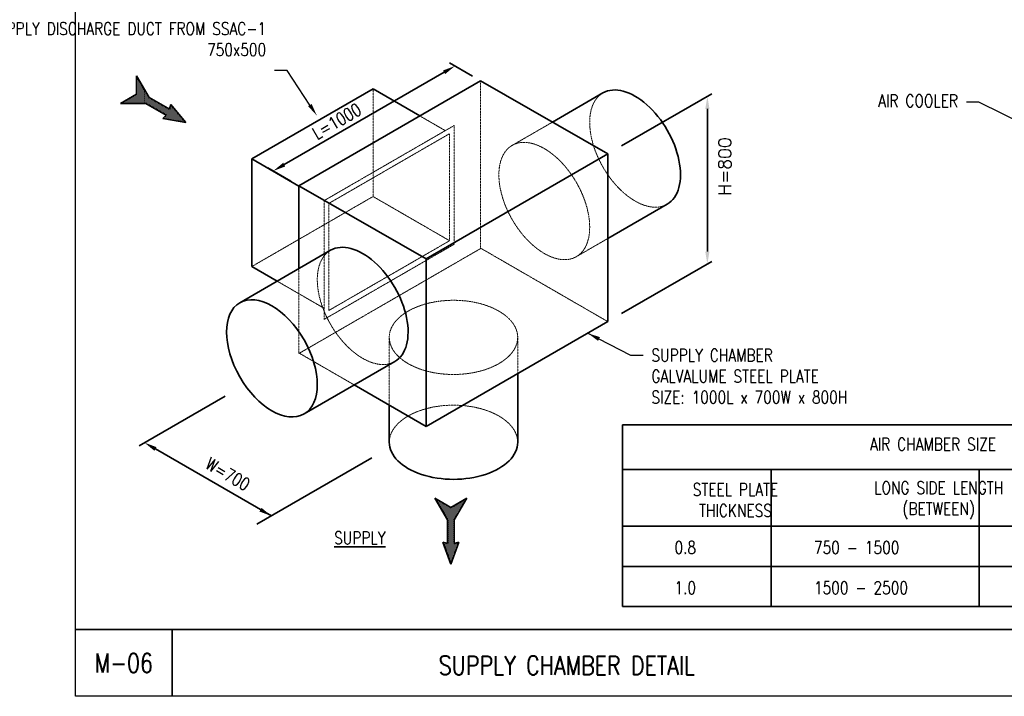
# Model space of a CAD drawing. Header units: millimetres. Extents: x -451102 to 455990, y 0 to 52070.
# Tile 2 of 9: x -1330 to 22150, y 0 to 16127. Entities that reach past the tile are written whole.
import ezdxf
from ezdxf import colors
from ezdxf.entities.mleader import LeaderData, LeaderLine
from ezdxf.enums import TextEntityAlignment as Align
from ezdxf.math import Vec2, Vec3

# ---------------------------------------------------------------- set-up
doc = ezdxf.new("R2010")
doc.units = ezdxf.units.MM
doc.linetypes.add('HIDDEN', pattern=[0.375, 0.25, -0.125])
for name, color, linetype, lineweight in [('M-ANNO-TEXT-DUCT', 2, 'Continuous', 35), ('M-SECT-GRPH', 3, 'Continuous', 35), ('M-SECT-MBND-THIN', 1, 'Continuous', 18)]:
    doc.layers.add(name, color=color, linetype=linetype, lineweight=lineweight)
doc.styles.add('ROMANS', font='ROMANS.shx', dxfattribs={"width": 0.8})
doc.styles.get("Standard").update_dxf_attribs({"font": 'romans.shx', "width": 0.8, "height": 3})
doc.dimstyles.new('TBGA_100', dxfattribs={"dimscale": 100, "dimtxt": 3, "dimasz": 3, "dimexe": 2, "dimexo": 2, "dimgap": 2, "dimtad": 1, "dimtoh": 1, "dimdec": 3, "dimzin": 11, "dimdsep": 46, "dimtxsty": 'Standard', "dimcen": 0, "dimadec": 0, "dimazin": 3, "dimtfac": 0.85, "dimtdec": 3, "dimtmove": 0, "dimatfit": 3, "dimfxl": 1, "dimfrac": 1, "dimtolj": 1, "dimtzin": 15, "dimarcsym": 0})

msp = doc.modelspace()

# ---------------------------------------------------------------- hatches: boundary and pattern name
at = {"layer": 'M-SECT-MBND-THIN'}
h = msp.add_hatch(dxfattribs=at)
h.set_pattern_fill('DOTS', color=256, scale=15, style=0)
h.set_pattern_definition([(0, (-2632.09, -1621.168), (11.90625, 23.8125), [0, -23.8125])])
h.paths.add_polyline_path([(1456.8472, 14351.7178), (1075.9925, 14131.8313), (1675.6972, 14131.8313), (2161.5645, 13851.3156), (2080.7646, 13770.5158), (2631.5872, 13673.4814), (2272.1416, 14101.9905), (2242.5668, 13991.6158), (1756.6995, 14272.1315), (1456.8472, 14791.491)])
h = msp.add_hatch(dxfattribs=at)
h.set_pattern_fill('DOTS', color=256, scale=15, style=0)
h.set_pattern_definition([(0, (-3269.248, -54.53), (11.90625, 23.8125), [0, -23.8125])])
h.paths.add_polyline_path([(8950.7768, 4502.6694), (8569.9221, 4722.556), (8869.7744, 4203.1965), (8869.7744, 3642.1653), (8759.3998, 3671.7401), (8950.7768, 3146.1965), (9142.1538, 3671.7401), (9031.7791, 3642.1653), (9031.7791, 4203.1965), (9331.6315, 4722.556)])

# ---------------------------------------------------------------- linework, layer by layer
at = {"layer": 'Defpoints'}
msp.add_lwpolyline([(0, 52070.0002), (71845.6828, 52070.0002), (71845.6828, 0.0001), (0, 0.0001)], close=True, dxfattribs=at)
at = {"layer": 'M-ANNO-TEXT-DUCT'}
for p, q in [((9469.2053, 14780.8354), (8918.9386, 15098.5321)), ((4979.0279, 12673.2405), (8789.5397, 14873.2405)), ((13024.9301, 13120.4774), (15175.5444, 14362.1351)), ((15068.8677, 10600.5453), (15068.8677, 14000.5453)), ((5139.0783, 12280.8354), (4588.8116, 12598.5321)), ((13024.9301, 9120.4774), (15175.5444, 10362.1351)), ((3567.7267, 7154.3298), (1522.334, 5973.4218)), ((13041.7263, 2138.7339), (13041.7263, 6467.2339)), ((13041.7263, 6467.2339), (29192.2262, 6467.2339)), ((1907.1143, 5895.6616), (4672.6301, 4298.2747)), ((7069.9351, 5682.3594), (4327.8491, 4099.2153)), ((13041.7263, 5404.7339), (29192.2262, 5404.7339)), ((16591.2263, 5404.7339), (16591.2263, 2138.7339)), ((21550.7263, 5404.7339), (21550.7263, 2138.7339)), ((13041.7263, 4056.7339), (29192.2262, 4056.7339)), ((13041.7263, 3097.7339), (29192.2262, 3097.7339)), ((13041.7263, 2138.7339), (29192.2262, 2138.7339)), ((0, 1590.7701), (71845.6828, 1590.7701)), ((2306.1086, 1590.77), (2306.1086, 0))]:
    msp.add_line(p, q, dxfattribs=at)
for points in [[(8764.5397, 14916.5418), (8814.5397, 14829.9393), (9049.3473, 15023.2405)], [(15018.8677, 14000.5453), (15118.8677, 14000.5453), (15068.8677, 14300.5453)], [(4954.0279, 12716.5418), (5004.0279, 12629.9393), (4719.2203, 12523.2405)], [(15018.8677, 10600.5453), (15118.8677, 10600.5453), (15068.8677, 10300.5453)], [(1932.0393, 5938.8328), (1882.0393, 5852.2302), (1647.2316, 6045.5315)], [(4437.6014, 4491.1933), (4387.6014, 4404.5908), (4672.4091, 4297.8921)]]:
    msp.add_solid(points, dxfattribs=at)
at = {"layer": 'M-SECT-GRPH'}
for p, q in [((1756.6995, 14272.1315), (1456.8472, 14791.491)), ((1456.8472, 14791.491), (1456.8472, 14351.7178)), ((5328.9849, 12171.1927), (9659.112, 14671.1927)), ((9659.112, 14671.1927), (12695.395, 12930.2202)), ((1075.9925, 14131.8313), (1456.8472, 14351.7178)), ((4205.887, 12808.5813), (7096.4602, 14477.4545)), ((8210.0038, 13834.5498), (7096.4602, 14477.4545)), ((12579.629, 14381.1496), (11376.446, 13686.4916)), ((1675.6972, 14131.8313), (1075.9925, 14131.8313)), ((2161.5645, 13851.3156), (1675.6972, 14131.8313)), ((2242.5668, 13991.6158), (1756.6995, 14272.1315)), ((2272.1416, 14101.9905), (2242.5668, 13991.6158)), ((2631.5872, 13673.4814), (2272.1416, 14101.9905)), ((2080.7646, 13770.5158), (2161.5645, 13851.3156)), ((2631.5872, 13673.4814), (2080.7646, 13770.5158)), ((8365.268, 10430.2202), (12695.395, 12930.2202)), ((12695.395, 12930.2202), (12695.395, 8930.2202)), ((4205.887, 10243.7737), (4205.887, 12808.5813)), ((5328.9849, 12160.1604), (4205.887, 12808.5813)), ((5328.9849, 12171.1927), (5328.9849, 10194.9883)), ((5328.9849, 12171.1927), (8365.268, 10430.2202)), ((14110.5601, 11729.4992), (12695.395, 10912.4532)), ((6084.258, 10631.0454), (3919.0139, 9380.9412)), ((8365.268, 10430.2202), (8365.268, 6430.2202)), ((4809.6853, 9895.1706), (4205.887, 10243.7737)), ((8365.268, 6430.2202), (12695.395, 8930.2202)), ((7615.189, 7979.395), (5449.945, 6729.2907)), ((10545.7181, 7689.1037), (10545.7181, 6055.2202)), ((8365.268, 6430.2202), (6648.6038, 7421.3367)), ((7483.8559, 6939.1037), (7483.8559, 6055.2202)), ((8869.7744, 4203.1965), (8569.9221, 4722.556)), ((8569.9221, 4722.556), (8950.7768, 4502.6694)), ((9331.6315, 4722.556), (8950.7768, 4502.6694)), ((9031.7791, 4203.1965), (9331.6315, 4722.556)), ((8869.7744, 3642.1653), (8869.7744, 4203.1965)), ((9031.7791, 3642.1653), (9031.7791, 4203.1965)), ((8950.7768, 3146.1965), (8759.3998, 3671.7401)), ((8759.3998, 3671.7401), (8869.7744, 3642.1653)), ((8950.7768, 3146.1965), (9142.1538, 3671.7401)), ((9142.1538, 3671.7401), (9031.7791, 3642.1653))]:
    msp.add_line(p, q, dxfattribs=at)
for centre, major_axis, start_param, end_param in [((13345.0946, 13055.3244), (765.4655, -1325.8252), 6.2831853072, 9.4247779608), ((6849.7235, 9305.2202), (765.4655, -1325.8252), 0, 3.1415926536), ((9014.787, 6055.2202), (-1530.9311, 0), 0, 3.1415926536)]:
    msp.add_ellipse(centre, major_axis=major_axis, ratio=0.5773502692, start_param=start_param, end_param=end_param, dxfattribs=at)
msp.add_ellipse((4684.4795, 8055.1159), major_axis=(765.4655, -1325.8252), ratio=0.5773502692, dxfattribs=at)
at = {"layer": 'M-SECT-MBND-THIN', "linetype": 'HIDDEN', "ltscale": 10}
for p, q in [((9659.112, 14671.1927), (9659.112, 10671.1927)), ((7096.4602, 14477.4545), (7096.4602, 11912.6469)), ((8210.0038, 13834.5498), (8822.9811, 13480.6472)), ((11376.446, 13686.4916), (10414.385, 13131.0454)), ((5928.3181, 11814.1352), (9034.6285, 13607.5643)), ((6042.2809, 11748.3387), (8921.4517, 13410.6287)), ((8921.4517, 13410.6287), (8921.4517, 10858.9876)), ((9034.6285, 13607.5643), (9034.6285, 10776.6266)), ((4205.887, 10243.7737), (7096.4602, 11912.6469)), ((5928.3181, 11814.1352), (5928.3181, 8983.1975)), ((6042.2809, 11748.3387), (6042.2809, 9196.6975)), ((7096.4602, 11912.6469), (8921.4517, 10858.9876)), ((6042.2809, 9196.6975), (8921.4517, 10858.9876)), ((12695.395, 10912.4532), (11945.3161, 10479.395)), ((5328.9849, 8171.1927), (9659.112, 10671.1927)), ((5928.3181, 8983.1975), (9034.6285, 10776.6266)), ((12695.395, 8930.2202), (9664.3061, 10680.2202)), ((5328.9849, 10194.9883), (5328.9849, 8171.1927)), ((4809.6853, 9895.1706), (5928.3181, 9249.3276)), ((7483.8559, 8555.2202), (7483.8559, 6939.1037)), ((10545.7181, 8555.2202), (10545.7181, 7689.1037)), ((6648.6038, 7421.3367), (5334.179, 8180.2202))]:
    msp.add_line(p, q, dxfattribs=at)
at = {"layer": 'M-SECT-MBND-THIN', "linetype": 'HIDDEN'}
msp.add_line((5328.9849, 12160.1604), (5928.3181, 11814.1352), dxfattribs=at)
at = {"layer": 'M-SECT-MBND-THIN', "linetype": 'HIDDEN', "ltscale": 10}
for centre, major_axis, start_param, end_param in [((13345.0946, 13055.3244), (765.4655, -1325.8252), 9.4247779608, 12.5663706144), ((6849.7235, 9305.2202), (765.4655, -1325.8252), 3.1415926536, 6.2831853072), ((9014.787, 6055.2202), (-1530.9311, 0), 3.1415926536, 6.2831853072)]:
    msp.add_ellipse(centre, major_axis=major_axis, ratio=0.5773502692, start_param=start_param, end_param=end_param, dxfattribs=at)
for centre, major_axis in [((11179.8505, 11805.2202), (765.4655, -1325.8252)), ((9014.787, 8555.2202), (-1530.9311, 0))]:
    msp.add_ellipse(centre, major_axis=major_axis, ratio=0.5773502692, dxfattribs=at)

# ---------------------------------------------------------------- texts
at = {"layer": 'M-ANNO-TEXT-DUCT'}
msp.add_text('H=800', height=300, rotation=90, dxfattribs=at).set_placement((15636.5468, 12628.295), align=Align.CENTER)
at = {"layer": 'M-ANNO-TEXT-DUCT', "char_height": 300, "attachment_point": 5}
for s, insert, rotation in [('\\A1;L=1000', (6230.2723, 13707.1404), 30), ('\\A1;W=700', (3633.429, 5295.3208), 330)]:
    msp.add_mtext(s, dxfattribs=dict(at, insert=insert, rotation=rotation))
at = {"layer": 'M-ANNO-TEXT-DUCT', "attachment_point": 1}
for s, insert, char_height in [('SUPPLY CHAMBER\\PGALVALUME STEEL PLATE\\PSIZE: 1000L x 700W x 800H', (13736.8766, 8278.3362), 300), ('AIR CHAMBER SIZE', (18947.3442, 6158.0469), 300), ('\\pxqc;STEEL PLATE\\PTHICKNESS', (14720.39, 5076.3433), 300), ('\\pxqc;LONG SIDE LENGTH\\P(BETWEEN)', (19047.0819, 5121.7347), 300), ('0.8', (14284.1864, 3697.3001), 300), ('750 - 1500', (17611.5358, 3697.3001), 300), ('1.0', (14284.1864, 2738.3001), 300), ('1500 - 2500', (17611.5358, 2738.3001), 300), ('SUPPLY CHAMBER DETAIL', (8662.615, 960.1537), 450)]:
    msp.add_mtext(s, dxfattribs=dict(at, insert=insert, char_height=char_height))
at = {"layer": 'M-ANNO-TEXT-DUCT', "insert": (7393.6809, 3924.9702), "char_height": 300, "attachment_point": 3, "style": 'ROMANS'}
msp.add_mtext('{\\LSUPPLY}', dxfattribs=at)
at = {"layer": 'M-ANNO-TEXT-DUCT', "insert": (1153.0543, 795.385), "char_height": 450, "width": 2306.108617, "attachment_point": 5}
msp.add_mtext('M-06', dxfattribs=at)

# ---------------------------------------------------------------- leaders
at = {"layer": 'M-ANNO-TEXT-DUCT', "annotation_type": 0, "has_hookline": 1, "hookline_direction": 0, "text_width": 5394.2857}
msp.add_leader([(12217.3937, 8654.246), (13236.8766, 8128.3362), (13536.8766, 8128.3362)], dimstyle='TBGA_100', override={"dimgap": 2, "dimtad": 0}, dxfattribs=at)
at = {"layer": 'M-ANNO-TEXT-DUCT'}
ml = msp.add_multileader_mtext('Standard', dxfattribs=at)
ml.set_content('SUPPLY DISCHARGE DUCT FROM SSAC-1\\P750x500', color=256, style='ROMANS')
ml.set_leader_properties()
ml.build(insert=Vec2(0, 0))
ml.multileader.update_dxf_attribs({"text_right_attachment_type": 3, "dogleg_length": 3, "arrow_head_size": 300, "scale": 100})
ctx = ml.context
ctx.base_point, ctx.scale, ctx.char_height, ctx.arrow_head_size, ctx.landing_gap_size, ctx.plane_origin = Vec3(701.7969, 15913.3738), 100, 300, 300, 200, Vec3(3548.7166, 15415.5595)
ctx.right_attachment, ctx.text_align_type = 3, 2
notes = []
notes.append((ctx, [(1, (1, 1, 0), (5047.5112, 14913.3738), (-1, 0), 300, [(0, [(5756.2927, 13841.0424)], 0, [])])]))
ctx.mtext.insert, ctx.mtext.width, ctx.mtext.alignment, ctx.mtext.flow_direction = Vec3(4547.5112, 16063.3738), 4556.497608, 3, 5
ml = msp.add_multileader_mtext('Standard', dxfattribs=at)
ml.set_content('AIR COOLER', color=256, style='ROMANS')
ml.set_leader_properties()
ml.build(insert=Vec2(0, 0))
ml.multileader.update_dxf_attribs({"dogleg_length": 3, "arrow_head_size": 300, "scale": 100})
ctx = ml.context
ctx.base_point, ctx.scale, ctx.char_height, ctx.arrow_head_size, ctx.landing_gap_size, ctx.plane_origin = Vec3(18719.5273, 14163.3589), 100, 300, 300, 200, Vec3(19481.1345, 14386.0018)
ctx.text_align_type = 2
notes.append((ctx, [(1, (1, 1, 0), (21545.2416, 14163.3589), (-1, 0), 300, [(0, [(23173.9902, 13355.2078)], 0, [])])]))
ctx.mtext.insert, ctx.mtext.alignment, ctx.mtext.flow_direction = Vec3(21045.2416, 14343.3589), 3, 5
for ctx, leaders in notes:
    for number, flags, end, landing, length, lines in leaders:
        leader = LeaderData()
        leader.index, (leader.has_last_leader_line, leader.has_dogleg_vector, leader.attachment_direction) = number, flags
        leader.last_leader_point, leader.dogleg_vector, leader.dogleg_length = Vec3(end), Vec3(landing), length
        for number, points, colour, breaks in lines:
            line = LeaderLine()
            line.index, line.vertices, line.color, line.breaks = number, Vec3.list(points), colors.encode_raw_color(colour), breaks
            leader.lines.append(line)
        ctx.leaders.append(leader)

doc.saveas('drawing.dxf')
